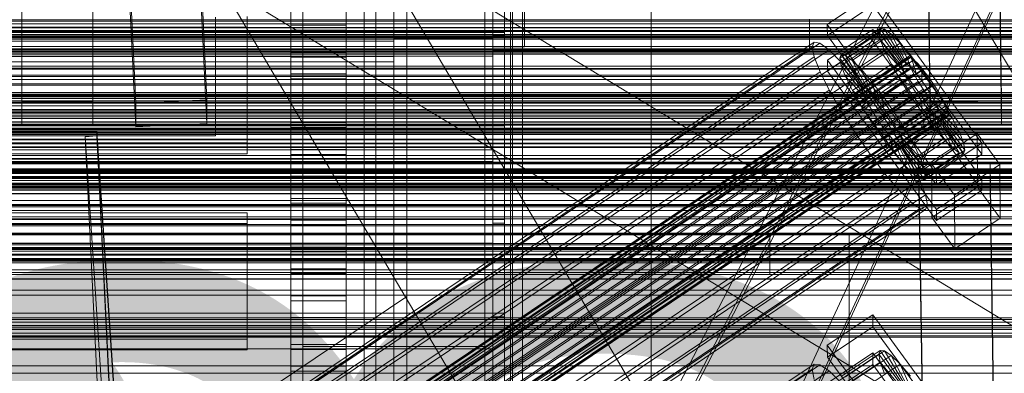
# Model space of a CAD drawing. Header units: millimetres. Extents: x -2233 to 65662, y -50530 to 6847.
# Tile 57 of 256: x 130 to 379, y -34975 to -34886. Entities that reach past the tile are written whole.
import ezdxf

# ---------------------------------------------------------------- set-up
doc = ezdxf.new("R2010")
doc.units = ezdxf.units.MM
for name, color, linetype, lineweight in [('COTAS_O', 1, 'Continuous', 0), ('frontal_briquetadora', 7, 'Continuous', 0), ('frontal_C01', 7, 'Continuous', 0), ('frontal_C02', 7, 'Continuous', 0), ('frontal_C03', 7, 'Continuous', 0), ('frontal_C04', 7, 'Continuous', 0), ('frontal_C05', 7, 'Continuous', 0), ('frontal_C05-C03', 7, 'Continuous', 0), ('frontal_mezcladora', 7, 'Continuous', 0), ('frontal_mix-C02', 7, 'Continuous', 0), ('frontal_secador', 7, 'Continuous', 0), ('frontal_tolva-C01', 7, 'Continuous', 0)]:
    doc.layers.add(name, color=color, linetype=linetype, lineweight=lineweight)
doc.dimstyles.new('R19_100', dxfattribs={"dimtxt": 250, "dimasz": 150, "dimexe": 150, "dimexo": 80, "dimgap": 100, "dimtad": 1, "dimtih": 1, "dimtoh": 1, "dimdsep": 46, "dimcen": 0.09, "dimadec": 0, "dimazin": 0, "dimtfac": 1, "dimtdec": 4, "dimtofl": 0, "dimtmove": 0, "dimatfit": 3, "dimfxl": 1, "dimtolj": 1, "dimtzin": 0, "dimarcsym": 0})

# ---------------------------------------------------------------- blocks, each defined once
blk = doc.blocks.new('DIM_R32_43')
at = {"layer": 'COTAS_O'}
for p, q in [((-650, -34200), (-500, -34155)), ((650, -34200), (500, -34155)), ((-650, -34900), (-650, -34200)), ((-650, -34200), (650, -34200)), ((-650, -34200), (-500, -34245)), ((650, -34200), (500, -34245)), ((650, -34900), (650, -34200))]:
    blk.add_line(p, q, dxfattribs=at)
blk.add_text('1300 O', height=250, dxfattribs=at).set_placement((0, -34100))
blk = doc.blocks.new('DIM_R32_45')
at = {"layer": 'COTAS_O'}
for p, q in [((-1480, -35300), (-1330, -35255)), ((490, -35300), (340, -35255)), ((-1480, -36000), (-1480, -35300)), ((-1480, -35300), (490, -35300)), ((-1480, -35300), (-1330, -35345)), ((490, -35300), (340, -35345)), ((490, -36000), (490, -35300))]:
    blk.add_line(p, q, dxfattribs=at)
blk.add_text('1970 O', height=250, dxfattribs=at).set_placement((-495, -35200))
blk = doc.blocks.new('DIM_R32_47')
at = {"layer": 'COTAS_O'}
for p, q in [((-1400, -35300), (-1250, -35255)), ((1400, -35300), (1250, -35255)), ((-1400, -36000), (-1400, -35300)), ((-1400, -35300), (1400, -35300)), ((-1400, -35300), (-1250, -35345)), ((1400, -35300), (1250, -35345)), ((1400, -36000), (1400, -35300))]:
    blk.add_line(p, q, dxfattribs=at)
blk.add_text('2800 O', height=250, dxfattribs=at).set_placement((0, -35200))

msp = doc.modelspace()

# ---------------------------------------------------------------- linework, layer by layer
at = {"layer": 'frontal_briquetadora'}
for p, q in [((-490, -34940), (340, -34940)), ((-490, -34940), (490, -34940)), ((320, -34950), (320, -34940)), ((320, -34940), (340, -34940)), ((320, -34940), (490, -34940)), ((340, -34950), (340, -34940)), ((-1330, -34950), (340, -34950)), ((320, -34950), (340, -34950)), ((340, -35980), (340, -34950)), ((340, -34950), (490, -34950))]:
    msp.add_line(p, q, dxfattribs=at)
at = {"layer": 'frontal_C01'}
for p, q in [((250, -35948.128), (250, -33252.594)), ((250, -33257.389), (250, -35952.922)), ((413.642, -34953.889), (153.642, -34513.889)), ((228.298, -34955.558), (228.298, -34680.553)), ((228.298, -34686.312), (228.298, -34961.317)), ((334.501, -34886.822), (345.969, -34879.114)), ((345.969, -34879.114), (373.501, -34916.826)), ((345.981, -34881.937), (334.513, -34889.644)), ((373.513, -34919.648), (345.981, -34881.937)), ((334.513, -34889.644), (334.501, -34886.822)), ((362.033, -34924.533), (334.501, -34886.822)), ((334.539, -34895.854), (346.008, -34888.147)), ((338.005, -34894.462), (347.835, -34887.856)), ((339.088, -34894.66), (348.918, -34888.053)), ((346.008, -34888.147), (346.02, -34890.969)), ((346.008, -34888.147), (373.539, -34925.858)), ((347.835, -34887.856), (347.47, -34888.735)), ((348.918, -34888.053), (347.835, -34887.856)), ((347.835, -34887.856), (353.378, -34896.175)), ((350.645, -34889.315), (348.918, -34888.053)), ((348.918, -34888.053), (353.892, -34896.269)), ((334.513, -34889.644), (362.045, -34927.356)), ((337.64, -34895.341), (347.47, -34888.735)), ((338.017, -34897.238), (347.847, -34890.632)), ((340.816, -34895.921), (350.645, -34889.315)), ((347.47, -34888.735), (353.205, -34896.591)), ((347.47, -34888.735), (347.847, -34890.632)), ((347.847, -34890.632), (353.384, -34897.49)), ((347.847, -34890.632), (348.941, -34893.416)), ((352.899, -34891.554), (350.645, -34889.315)), ((350.645, -34889.315), (354.71, -34896.866)), ((146.383, -35016.385), (330.692, -34892.515)), ((146.872, -35015.209), (331.181, -34891.34)), ((148.32, -35015.473), (332.629, -34891.604)), ((150.629, -35017.16), (334.938, -34893.291)), ((331.181, -34891.34), (330.692, -34892.515)), ((330.692, -34892.515), (331.197, -34895.051)), ((332.629, -34891.604), (331.181, -34891.34)), ((334.938, -34893.291), (332.629, -34891.604)), ((346.02, -34890.969), (334.551, -34898.677)), ((337.95, -34896.284), (334.938, -34893.291)), ((343.069, -34898.161), (352.899, -34891.554)), ((373.551, -34928.68), (346.02, -34890.969)), ((355.525, -34894.619), (352.899, -34891.554)), ((352.899, -34891.554), (355.777, -34897.927)), ((141.045, -35039.179), (354.844, -34895.49)), ((141.218, -35038.762), (355.017, -34895.074)), ((141.731, -35038.856), (355.53, -34895.168)), ((142.549, -35039.454), (356.348, -34895.765)), ((146.887, -35018.92), (331.197, -34895.051)), ((331.197, -34895.051), (332.659, -34898.773)), ((334.551, -34898.677), (334.539, -34895.854)), ((362.071, -34933.565), (334.539, -34895.854)), ((337.64, -34895.341), (338.005, -34894.462)), ((343.376, -34903.198), (337.64, -34895.341)), ((338.017, -34897.238), (337.64, -34895.341)), ((343.549, -34902.781), (338.005, -34894.462)), ((338.005, -34894.462), (339.088, -34894.66)), ((344.062, -34902.875), (339.088, -34894.66)), ((339.088, -34894.66), (340.816, -34895.921)), ((339.111, -34900.023), (348.941, -34893.416)), ((345.695, -34901.225), (355.525, -34894.619)), ((348.941, -34893.416), (353.902, -34898.809)), ((348.941, -34893.416), (350.678, -34896.899)), ((355.017, -34895.074), (354.844, -34895.49)), ((354.844, -34895.49), (355.022, -34896.389)), ((355.53, -34895.168), (355.017, -34895.074)), ((358.345, -34898.3), (355.525, -34894.619)), ((355.525, -34894.619), (357.021, -34899.379)), ((356.348, -34895.765), (355.53, -34895.168)), ((357.415, -34896.826), (356.348, -34895.765)), ((141.224, -35040.077), (355.022, -34896.389)), ((141.742, -35041.396), (355.541, -34897.708)), ((143.617, -35040.514), (357.415, -34896.826)), ((144.861, -35041.966), (358.659, -34898.277)), ((153.641, -35020.154), (337.95, -34896.284)), ((341.461, -34900.381), (337.95, -34896.284)), ((343.554, -34904.096), (338.017, -34897.238)), ((339.111, -34900.023), (338.017, -34897.238)), ((344.88, -34903.473), (340.816, -34895.921)), ((340.816, -34895.921), (343.069, -34898.161)), ((340.848, -34903.506), (350.678, -34896.899)), ((345.947, -34904.533), (343.069, -34898.161)), ((343.069, -34898.161), (345.695, -34901.225)), ((353.205, -34896.591), (343.376, -34903.198)), ((353.378, -34896.175), (343.549, -34902.781)), ((353.384, -34897.49), (343.554, -34904.096)), ((353.892, -34896.269), (344.062, -34902.875)), ((354.71, -34896.866), (344.88, -34903.473)), ((355.777, -34897.927), (345.947, -34904.533)), ((358.345, -34898.3), (348.515, -34904.906)), ((350.678, -34896.899), (354.725, -34900.459)), ((350.678, -34896.899), (352.938, -34900.843)), ((353.205, -34896.591), (353.378, -34896.175)), ((353.384, -34897.49), (353.205, -34896.591)), ((353.378, -34896.175), (353.892, -34896.269)), ((353.902, -34898.809), (353.384, -34897.49)), ((353.892, -34896.269), (354.71, -34896.866)), ((354.71, -34896.866), (355.777, -34897.927)), ((355.022, -34896.389), (355.541, -34897.708)), ((355.541, -34897.708), (356.363, -34899.358)), ((355.777, -34897.927), (357.021, -34899.379)), ((358.659, -34898.277), (357.415, -34896.826)), ((358.357, -34901.122), (358.345, -34898.3)), ((361.166, -34902.346), (358.345, -34898.3)), ((359.995, -34900.021), (358.659, -34898.277)), ((142.565, -35043.046), (356.363, -34899.358)), ((359.995, -34900.021), (146.196, -35043.709)), ((148.35, -35022.643), (332.659, -34898.773)), ((157.152, -35024.25), (341.461, -34900.381)), ((332.659, -34898.773), (334.981, -34903.43)), ((334.551, -34898.677), (362.083, -34936.388)), ((344.073, -34905.415), (339.111, -34900.023)), ((340.848, -34903.506), (339.111, -34900.023)), ((345.231, -34905.302), (341.461, -34900.381)), ((343.108, -34907.449), (352.938, -34900.843)), ((353.902, -34898.809), (344.073, -34905.415)), ((354.725, -34900.459), (344.895, -34907.065)), ((357.021, -34899.379), (347.191, -34905.985)), ((352.938, -34900.843), (355.796, -34902.327)), ((352.938, -34900.843), (355.569, -34904.979)), ((354.725, -34900.459), (353.902, -34898.809)), ((355.796, -34902.327), (354.725, -34900.459)), ((356.363, -34899.358), (357.434, -34901.226)), ((357.021, -34899.379), (358.357, -34901.122)), ((361.332, -34901.938), (359.995, -34900.021)), ((143.635, -35044.914), (357.434, -34901.226)), ((144.881, -35046.873), (358.68, -34903.185)), ((147.533, -35045.626), (361.332, -34901.938)), ((343.549, -34902.781), (343.376, -34903.198)), ((343.376, -34903.198), (343.554, -34904.096)), ((344.062, -34902.875), (343.549, -34902.781)), ((344.88, -34903.473), (344.062, -34902.875)), ((347.191, -34905.985), (345.695, -34901.225)), ((345.695, -34901.225), (348.515, -34904.906)), ((355.796, -34902.327), (345.966, -34908.933)), ((348.527, -34907.728), (358.357, -34901.122)), ((359.693, -34903.039), (349.863, -34909.645)), ((351.336, -34908.952), (361.166, -34902.346)), ((357.042, -34904.286), (355.796, -34902.327)), ((357.434, -34901.226), (358.68, -34903.185)), ((358.357, -34901.122), (359.693, -34903.039)), ((358.68, -34903.185), (360.017, -34905.102)), ((361.166, -34902.346), (359.693, -34903.039)), ((359.693, -34903.039), (360.939, -34904.998)), ((363.797, -34906.482), (361.166, -34902.346)), ((362.578, -34903.897), (361.332, -34901.938)), ((146.218, -35048.79), (360.017, -34905.102)), ((148.779, -35047.585), (362.578, -34903.897)), ((149.85, -35049.453), (363.648, -34905.765)), ((150.672, -35027.299), (334.981, -34903.43)), ((345.231, -34905.302), (160.922, -35029.171)), ((334.981, -34903.43), (338.003, -34908.702)), ((344.895, -34907.065), (340.848, -34903.506)), ((343.108, -34907.449), (340.848, -34903.506)), ((343.554, -34904.096), (344.073, -34905.415)), ((344.073, -34905.415), (344.895, -34907.065)), ((345.947, -34904.533), (344.88, -34903.473)), ((349.002, -34910.711), (345.231, -34905.302)), ((345.739, -34911.585), (355.569, -34904.979)), ((347.191, -34905.985), (345.947, -34904.533)), ((357.042, -34904.286), (347.212, -34910.892)), ((348.515, -34904.906), (348.527, -34907.728)), ((348.515, -34904.906), (351.336, -34908.952)), ((360.939, -34904.998), (351.109, -34911.604)), ((355.569, -34904.979), (357.042, -34904.286)), ((355.569, -34904.979), (358.39, -34909.025)), ((358.378, -34906.203), (357.042, -34904.286)), ((360.017, -34905.102), (361.352, -34906.845)), ((363.797, -34906.482), (360.939, -34904.998)), ((360.939, -34904.998), (362.01, -34906.866)), ((363.648, -34905.765), (362.578, -34903.897)), ((364.471, -34907.415), (363.648, -34905.765)), ((147.554, -35050.533), (361.352, -34906.845)), ((148.798, -35051.985), (362.596, -34908.297)), ((150.672, -35051.103), (364.471, -34907.415)), ((345.966, -34908.933), (343.108, -34907.449)), ((345.739, -34911.585), (343.108, -34907.449)), ((344.895, -34907.065), (345.966, -34908.933)), ((348.527, -34907.728), (347.191, -34905.985)), ((349.863, -34909.645), (348.527, -34907.728)), ((358.378, -34906.203), (348.548, -34912.809)), ((359.714, -34907.946), (349.884, -34914.552)), ((362.01, -34906.866), (352.18, -34913.472)), ((353.967, -34913.088), (363.797, -34906.482)), ((358.39, -34909.025), (358.378, -34906.203)), ((359.714, -34907.946), (358.378, -34906.203)), ((361.21, -34912.706), (359.714, -34907.946)), ((360.958, -34909.398), (359.714, -34907.946)), ((361.352, -34906.845), (362.596, -34908.297)), ((366.057, -34910.426), (362.01, -34906.866)), ((362.01, -34906.866), (362.833, -34908.516)), ((362.596, -34908.297), (363.664, -34909.357)), ((366.057, -34910.426), (363.797, -34906.482)), ((364.989, -34908.734), (364.471, -34907.415)), ((149.865, -35053.046), (363.664, -34909.357)), ((150.683, -35053.643), (364.482, -34909.955)), ((151.191, -35052.422), (364.989, -34908.734)), ((151.196, -35053.737), (364.995, -34910.049)), ((151.369, -35053.32), (365.168, -34909.632)), ((153.694, -35032.571), (338.003, -34908.702)), ((164.693, -35034.58), (349.002, -34910.711)), ((338.003, -34908.702), (341.52, -34914.231)), ((345.966, -34908.933), (347.212, -34910.892)), ((348.56, -34915.632), (358.39, -34909.025)), ((352.519, -34916.24), (349.002, -34910.711)), ((349.863, -34909.645), (351.336, -34908.952)), ((351.109, -34911.604), (349.863, -34909.645)), ((360.958, -34909.398), (351.128, -34916.004)), ((351.336, -34908.952), (353.967, -34913.088)), ((362.025, -34910.458), (352.196, -34917.065)), ((362.833, -34908.516), (353.003, -34915.122)), ((363.351, -34909.835), (353.521, -34916.441)), ((363.53, -34910.733), (353.7, -34917.34)), ((356.228, -34917.032), (366.057, -34910.426)), ((358.39, -34909.025), (361.21, -34912.706)), ((363.836, -34915.77), (360.958, -34909.398)), ((362.025, -34910.458), (360.958, -34909.398)), ((366.09, -34918.01), (362.025, -34910.458)), ((362.843, -34911.056), (362.025, -34910.458)), ((367.794, -34913.908), (362.833, -34908.516)), ((362.833, -34908.516), (363.351, -34909.835)), ((368.888, -34916.693), (363.351, -34909.835)), ((363.351, -34909.835), (363.53, -34910.733)), ((363.53, -34910.733), (363.357, -34911.15)), ((369.265, -34918.59), (363.53, -34910.733)), ((363.664, -34909.357), (364.482, -34909.955)), ((364.482, -34909.955), (364.995, -34910.049)), ((365.168, -34909.632), (364.989, -34908.734)), ((364.995, -34910.049), (365.168, -34909.632)), ((367.794, -34913.908), (366.057, -34910.426)), ((347.212, -34910.892), (345.739, -34911.585)), ((348.56, -34915.632), (345.739, -34911.585)), ((347.212, -34910.892), (348.548, -34912.809)), ((348.548, -34912.809), (348.56, -34915.632)), ((348.548, -34912.809), (349.884, -34914.552)), ((352.18, -34913.472), (351.109, -34911.604)), ((351.109, -34911.604), (353.967, -34913.088)), ((351.38, -34919.312), (361.21, -34912.706)), ((362.843, -34911.056), (353.014, -34917.662)), ((363.357, -34911.15), (353.527, -34917.756)), ((353.967, -34913.088), (356.228, -34917.032)), ((361.21, -34912.706), (363.836, -34915.77)), ((367.817, -34919.271), (362.843, -34911.056)), ((363.357, -34911.15), (362.843, -34911.056)), ((368.9, -34919.469), (363.357, -34911.15)), ((157.211, -35038.1), (341.52, -34914.231)), ((341.52, -34914.231), (345.291, -34919.64)), ((351.38, -34919.312), (348.56, -34915.632)), ((349.884, -34914.552), (351.38, -34919.312)), ((349.884, -34914.552), (351.128, -34916.004)), ((353.003, -34915.122), (352.18, -34913.472)), ((352.18, -34913.472), (356.228, -34917.032)), ((353.521, -34916.441), (353.003, -34915.122)), ((353.003, -34915.122), (357.964, -34920.515)), ((354.006, -34922.377), (363.836, -34915.77)), ((357.964, -34920.515), (367.794, -34913.908)), ((360.882, -34922.115), (372.35, -34914.408)), ((363.836, -34915.77), (366.09, -34918.01)), ((368.888, -34916.693), (367.794, -34913.908)), ((372.35, -34914.408), (372.408, -34927.956)), ((372.35, -34914.408), (378.086, -34922.264)), ((168.21, -35040.109), (352.519, -34916.24)), ((351.128, -34916.004), (354.006, -34922.377)), ((351.128, -34916.004), (352.196, -34917.065)), ((352.196, -34917.065), (356.26, -34924.616)), ((352.196, -34917.065), (353.014, -34917.662)), ((355.541, -34921.512), (352.519, -34916.24)), ((353.014, -34917.662), (357.987, -34925.878)), ((353.014, -34917.662), (353.527, -34917.756)), ((353.7, -34917.34), (353.521, -34916.441)), ((353.521, -34916.441), (359.058, -34923.299)), ((353.527, -34917.756), (353.7, -34917.34)), ((353.527, -34917.756), (359.07, -34926.075)), ((353.7, -34917.34), (359.436, -34925.196)), ((356.228, -34917.032), (357.964, -34920.515)), ((356.26, -34924.616), (366.09, -34918.01)), ((359.058, -34923.299), (368.888, -34916.693)), ((373.501, -34916.826), (362.033, -34924.533)), ((366.09, -34918.01), (367.817, -34919.271)), ((369.265, -34918.59), (368.888, -34916.693)), ((373.513, -34919.648), (373.501, -34916.826)), ((160.982, -35043.509), (345.291, -34919.64)), ((345.291, -34919.64), (349.061, -34924.561)), ((354.006, -34922.377), (351.38, -34919.312)), ((357.964, -34920.515), (359.058, -34923.299)), ((357.987, -34925.878), (367.817, -34919.271)), ((359.07, -34926.075), (368.9, -34919.469)), ((359.436, -34925.196), (369.265, -34918.59)), ((362.045, -34927.356), (373.513, -34919.648)), ((367.817, -34919.271), (368.9, -34919.469)), ((368.9, -34919.469), (369.265, -34918.59)), ((171.232, -35045.381), (355.541, -34921.512)), ((356.26, -34924.616), (354.006, -34922.377)), ((357.863, -34926.168), (355.541, -34921.512)), ((357.646, -34922.335), (375.644, -34922.091)), ((357.646, -34927.98), (357.646, -34922.335)), ((360.514, -35116.711), (357.646, -34922.335)), ((360.939, -34935.663), (360.882, -34922.115)), ((366.618, -34929.972), (360.882, -34922.115)), ((378.086, -34922.264), (366.618, -34929.972)), ((375.644, -34922.091), (375.644, -34927.736)), ((375.644, -34922.091), (378.512, -35116.466)), ((378.143, -34935.812), (378.086, -34922.264)), ((164.752, -35048.43), (349.061, -34924.561)), ((349.061, -34924.561), (352.572, -34928.657)), ((357.987, -34925.878), (356.26, -34924.616)), ((359.058, -34923.299), (359.436, -34925.196)), ((359.436, -34925.196), (359.07, -34926.075)), ((362.033, -34924.533), (362.045, -34927.356)), ((173.554, -35050.037), (357.863, -34926.168)), ((375.644, -34927.736), (357.646, -34927.98)), ((360.514, -35122.356), (357.646, -34927.98)), ((359.326, -34929.891), (357.863, -34926.168)), ((359.07, -34926.075), (357.987, -34925.878)), ((372.408, -34927.956), (360.939, -34935.663)), ((373.539, -34925.858), (362.071, -34933.565)), ((378.143, -34935.812), (372.408, -34927.956)), ((373.551, -34928.68), (373.539, -34925.858)), ((378.512, -35122.112), (375.644, -34927.736)), ((168.263, -35052.527), (352.572, -34928.657)), ((175.016, -35053.76), (359.326, -34929.891)), ((352.572, -34928.657), (355.584, -34931.651)), ((359.83, -34932.426), (359.326, -34929.891)), ((362.083, -34936.388), (373.551, -34928.68)), ((366.618, -34929.972), (366.675, -34943.52)), ((-450, -34932.328), (450, -34932.328)), ((171.275, -35055.52), (355.584, -34931.651)), ((175.521, -35056.296), (359.83, -34932.426)), ((355.584, -34931.651), (357.893, -34933.337)), ((359.341, -34933.602), (359.83, -34932.426)), ((173.584, -35057.207), (357.893, -34933.337)), ((175.032, -35057.471), (359.341, -34933.602)), ((357.893, -34933.337), (359.341, -34933.602)), ((360.939, -34935.663), (366.675, -34943.52)), ((362.071, -34933.565), (362.083, -34936.388)), ((366.675, -34943.52), (378.143, -34935.812)), ((450, -34943.619), (-450, -34943.619)), ((228.298, -34955.558), (130, -35021.621)), ((228.298, -35230.562), (228.298, -34955.558)), ((228.298, -34955.558), (228.298, -34961.317)), ((130, -35027.38), (228.298, -34961.317)), ((228.298, -34961.317), (228.298, -35236.321)), ((450, -34965.905), (-450, -34965.905))]:
    msp.add_line(p, q, dxfattribs=at)
at = {"layer": 'frontal_C02'}
for p, q in [((250, -35767.183), (250, -32921.727)), ((250, -32926.497), (250, -35771.953)), ((360.514, -34906.365), (357.646, -34712.96)), ((375.644, -34712.717), (378.512, -34906.121)), ((360.514, -34912.326), (357.646, -34718.921)), ((378.512, -34912.083), (375.644, -34718.678)), ((228.298, -35036.685), (228.298, -34746.19)), ((228.298, -34751.921), (228.298, -35042.415)), ((446.358, -35250.643), (186.358, -34810.643)), ((413.642, -35269.975), (153.642, -34829.975)), ((159.83, -34906.711), (156.962, -34847.445)), ((174.943, -34846.652), (177.811, -34905.918)), ((159.83, -34912.673), (156.962, -34853.407)), ((177.811, -34911.88), (174.943, -34852.614)), ((131, -34906.313), (131, -34860.876)), ((149, -34860.876), (149, -34906.313)), ((131, -34912.274), (131, -34866.837)), ((149, -34912.274), (149, -34866.837)), ((-425, -34900.768), (425, -34900.768)), ((149, -34906.313), (131, -34906.313)), ((131, -34906.313), (131, -34912.274)), ((149, -34912.274), (149, -34906.313)), ((177.811, -34905.918), (159.83, -34906.711)), ((159.83, -34906.711), (159.83, -34912.673)), ((177.811, -34911.88), (177.811, -34905.918)), ((378.512, -34906.121), (360.514, -34906.365)), ((360.514, -34906.365), (360.514, -34912.326)), ((378.512, -34912.083), (378.512, -34906.121)), ((425, -34912.223), (-425, -34912.223)), ((131, -34912.274), (149, -34912.274)), ((159.83, -34912.673), (177.811, -34911.88)), ((360.514, -34912.326), (378.512, -34912.083)), ((425, -34915.909), (-425, -34915.909)), ((-425, -34927.364), (425, -34927.364)), ((-450, -34949.495), (450, -34949.495)), ((334.501, -34967.93), (345.969, -34960.261)), ((345.969, -34960.261), (345.981, -34963.241)), ((345.969, -34960.261), (373.501, -34997.783)), ((450, -34961.417), (-450, -34961.417)), ((345.981, -34963.241), (334.513, -34970.91)), ((373.513, -35000.764), (345.981, -34963.241)), ((334.513, -34970.91), (334.501, -34967.93)), ((362.033, -35005.452), (334.501, -34967.93)), ((334.539, -34977.467), (346.008, -34969.798)), ((337.64, -34976.768), (347.47, -34970.194)), ((338.005, -34975.808), (347.835, -34969.235)), ((339.088, -34975.926), (348.918, -34969.353)), ((346.008, -34969.798), (346.02, -34972.779)), ((346.008, -34969.798), (373.539, -35007.321)), ((347.835, -34969.235), (347.47, -34970.194)), ((347.47, -34970.194), (353.205, -34978.012)), ((347.47, -34970.194), (347.847, -34972.166)), ((348.918, -34969.353), (347.835, -34969.235)), ((347.835, -34969.235), (353.378, -34977.557)), ((350.645, -34970.54), (348.918, -34969.353)), ((348.918, -34969.353), (353.892, -34977.613)), ((146.872, -35095.928), (331.181, -34972.673)), ((148.32, -35096.086), (332.629, -34972.831)), ((331.181, -34972.673), (330.692, -34973.956)), ((332.629, -34972.831), (331.181, -34972.673)), ((334.938, -34974.419), (332.629, -34972.831)), ((334.513, -34970.91), (362.045, -35008.433)), ((346.02, -34972.779), (334.551, -34980.448)), ((338.017, -34978.74), (347.847, -34972.166)), ((340.816, -34977.114), (350.645, -34970.54)), ((343.069, -34979.29), (352.899, -34972.716)), ((373.551, -35010.301), (346.02, -34972.779)), ((347.847, -34972.166), (353.384, -34978.946)), ((347.847, -34972.166), (348.941, -34975.016)), ((352.899, -34972.716), (350.645, -34970.54)), ((350.645, -34970.54), (354.71, -34978.175)), ((355.525, -34975.733), (352.899, -34972.716)), ((352.899, -34972.716), (355.777, -34979.206)), ((146.383, -35097.211), (330.692, -34973.956)), ((150.629, -35097.673), (334.938, -34974.419)), ((330.692, -34973.956), (331.197, -34976.592)), ((337.95, -34977.328), (334.938, -34974.419))]:
    msp.add_line(p, q, dxfattribs=at)
at = {"layer": 'frontal_C03'}
for p, q in [((1422.787, -35595.6), (-1407.213, -33876.74)), ((1407.213, -35621.241), (-1422.787, -33902.381)), ((1250, -34885.66), (-1250, -34885.66)), ((1250, -34886.046), (-1250, -34886.046)), ((1250, -34886.712), (-1250, -34886.712)), ((-1250, -34887.644), (1250, -34887.644)), ((1250, -34888.358), (-1250, -34888.358)), ((1250, -34888.444), (-1250, -34888.444)), ((1250, -34888.586), (-1250, -34888.586)), ((1250, -34889.518), (-1250, -34889.518)), ((1250, -34890.184), (-1250, -34890.184)), ((1250, -34890.57), (-1250, -34890.57)), ((1250, -34893.056), (-1250, -34893.056)), ((1250, -34893.301), (-1250, -34893.301)), ((1250, -34894.314), (-1250, -34894.314)), ((1250, -34894.381), (-1250, -34894.381)), ((1250, -34897.985), (-1250, -34897.985)), ((1250, -34898.176), (-1250, -34898.176)), ((1250, -34901.824), (-1250, -34901.824)), ((1250, -34902.19), (-1250, -34902.19)), ((1250, -34904.494), (-1250, -34904.494)), ((1250, -34904.834), (-1250, -34904.834)), ((1250, -34904.88), (-1250, -34904.88)), ((1250, -34905.12), (-1250, -34905.12)), ((1250, -34905.546), (-1250, -34905.546)), ((-1250, -34906.478), (1250, -34906.478)), ((1250, -34907.42), (-1250, -34907.42)), ((1496, -34909.045), (-1496, -34909.045)), ((1496, -34909.072), (-1496, -34909.072)), ((1496, -34909.964), (-1496, -34909.964)), ((1496, -34909.991), (-1496, -34909.991)), ((1496, -34910.514), (-1496, -34910.514)), ((1496, -34910.59), (-1496, -34910.59)), ((1250, -34908.352), (-1250, -34908.352)), ((1250, -34909.018), (-1250, -34909.018)), ((1250, -34909.404), (-1250, -34909.404)), ((1496, -34911.432), (-1496, -34911.432)), ((1496, -34911.509), (-1496, -34911.509)), ((1496, -34913.254), (-1496, -34913.254)), ((1496, -34913.368), (-1496, -34913.368)), ((1496, -34914.172), (-1496, -34914.172)), ((1496, -34914.287), (-1496, -34914.287)), ((1250, -34913.326), (-1250, -34913.326)), ((-1250, -34913.758), (1250, -34913.758)), ((1250, -34913.821), (-1250, -34913.821)), ((-1250, -34914.158), (1250, -34914.158)), ((1496, -34916.848), (-1496, -34916.848)), ((-1496, -34916.983), (1496, -34916.983)), ((1496, -34917.767), (-1496, -34917.767)), ((-1496, -34917.902), (1496, -34917.902)), ((1496, -34920.75), (-1496, -34920.75)), ((1496, -34920.885), (-1496, -34920.885)), ((1496, -34921.668), (-1496, -34921.668)), ((1496, -34921.803), (-1496, -34921.803)), ((1496, -34924.365), (-1496, -34924.365)), ((1496, -34924.479), (-1496, -34924.479)), ((1496, -34925.283), (-1496, -34925.283)), ((1496, -34925.398), (-1496, -34925.398)), ((1250, -34923.328), (-1250, -34923.328)), ((1250, -34923.575), (-1250, -34923.575)), ((1250, -34923.714), (-1250, -34923.714)), ((1250, -34923.912), (-1250, -34923.912)), ((1250, -34924.38), (-1250, -34924.38)), ((-1250, -34925.312), (1250, -34925.312)), ((1496, -34927.143), (-1496, -34927.143)), ((1496, -34927.219), (-1496, -34927.219)), ((1496, -34928.061), (-1496, -34928.061)), ((1496, -34928.138), (-1496, -34928.138)), ((1250, -34925.812), (-1250, -34925.812)), ((1250, -34926.244), (-1250, -34926.244)), ((1250, -34926.254), (-1250, -34926.254)), ((1250, -34927.186), (-1250, -34927.186)), ((1250, -34927.852), (-1250, -34927.852)), ((1496, -34928.661), (-1496, -34928.661)), ((1496, -34928.687), (-1496, -34928.687)), ((1496, -34929.579), (-1496, -34929.579)), ((1496, -34929.606), (-1496, -34929.606)), ((1250, -34928.238), (-1250, -34928.238)), ((1250, -34932.612), (-1250, -34932.612)), ((1250, -34932.898), (-1250, -34932.898)), ((1250, -34937.38), (-1250, -34937.38)), ((1250, -34937.746), (-1250, -34937.746)), ((1250, -34939.557), (-1250, -34939.557)), ((1250, -34939.748), (-1250, -34939.748)), ((1250, -34942.162), (-1250, -34942.162)), ((1250, -34942.548), (-1250, -34942.548)), ((1250, -34943.214), (-1250, -34943.214)), ((1250, -34943.352), (-1250, -34943.352)), ((1250, -34943.419), (-1250, -34943.419)), ((-1250, -34944.146), (1250, -34944.146)), ((1250, -34945.088), (-1250, -34945.088)), ((1250, -34946.02), (-1250, -34946.02)), ((1250, -34946.269), (-1250, -34946.269)), ((1250, -34946.514), (-1250, -34946.514)), ((1250, -34946.686), (-1250, -34946.686)), ((1250, -34947.072), (-1250, -34947.072)), ((1250, -34951.126), (-1250, -34951.126)), ((1250, -34951.212), (-1250, -34951.212)), ((1250, -34960.995), (-1250, -34960.995)), ((1250, -34961.382), (-1250, -34961.382)), ((1250, -34962.048), (-1250, -34962.048)), ((-1250, -34962.98), (1250, -34962.98)), ((1250, -34963.922), (-1250, -34963.922)), ((1250, -34964.854), (-1250, -34964.854)), ((1250, -34965.52), (-1250, -34965.52)), ((1250, -34965.906), (-1250, -34965.906))]:
    msp.add_line(p, q, dxfattribs=at)
at = {"layer": 'frontal_C04'}
for p, q in [((225, -34411.606), (225, -35487.488)), ((225, -34417.244), (225, -35493.126)), ((225, -35516.618), (225, -34440.737)), ((250, -34440.737), (250, -35516.618)), ((225, -34558.198), (225, -35634.08)), ((225, -34563.836), (225, -35639.718)), ((225, -34605.183), (225, -35681.065)), ((250, -34605.183), (250, -35681.065)), ((202, -35988), (202, -34670.697)), ((248, -35988), (248, -34670.697)), ((225, -34890.308), (225, -34848.308)), ((250, -34890.308), (250, -34848.308)), ((199, -34851.306), (199, -34887.014)), ((213, -34887.014), (213, -34851.306)), ((199, -34893.854), (199, -34858.146)), ((213, -34858.146), (213, -34893.854)), ((199, -34863.618), (199, -34899.327)), ((213, -34899.327), (213, -34863.618)), ((199, -34906.167), (199, -34870.459)), ((213, -34870.459), (213, -34906.167)), ((199, -34875.931), (199, -34911.639)), ((213, -34911.639), (213, -34875.931)), ((199, -34918.48), (199, -34882.772)), ((213, -34882.772), (213, -34918.48)), ((188, -34916.77), (188, -34884.82)), ((188, -34884.82), (188, -34887.556)), ((225, -34885.197), (225, -34891.036)), ((-188, -34887.556), (188, -34887.556)), ((188, -34887.556), (188, -34919.506)), ((199, -34887.014), (213, -34887.014)), ((199, -34887.014), (199, -34893.854)), ((213, -34888.244), (199, -34888.244)), ((199, -34888.244), (199, -34923.952)), ((199, -34895.084), (199, -34888.244)), ((213, -34887.014), (213, -34893.854)), ((213, -34923.952), (213, -34888.244)), ((213, -34888.244), (213, -34895.084)), ((225, -34890.308), (250, -34890.308)), ((225, -34891.036), (-225, -34891.036)), ((225, -34891.036), (225, -34894.938)), ((225, -34894.938), (-225, -34894.938)), ((213, -34893.854), (199, -34893.854)), ((199, -34895.084), (213, -34895.084)), ((199, -34930.793), (199, -34895.084)), ((213, -34895.084), (213, -34930.793)), ((225, -34894.938), (225, -34896.308)), ((225, -34896.308), (-225, -34896.308)), ((199, -34899.327), (213, -34899.327)), ((199, -34899.327), (199, -34906.167)), ((213, -34900.557), (199, -34900.557)), ((199, -34900.557), (199, -34936.265)), ((199, -34907.397), (199, -34900.557)), ((213, -34899.327), (213, -34906.167)), ((213, -34936.265), (213, -34900.557)), ((213, -34900.557), (213, -34907.397)), ((213, -34906.167), (199, -34906.167)), ((199, -34907.397), (213, -34907.397)), ((199, -34943.105), (199, -34907.397)), ((213, -34907.397), (213, -34943.105)), ((199, -34911.639), (213, -34911.639)), ((199, -34911.639), (199, -34918.48)), ((213, -34912.869), (199, -34912.869)), ((199, -34912.869), (199, -34948.578)), ((199, -34919.71), (199, -34912.869)), ((213, -34911.639), (213, -34918.48)), ((213, -34948.578), (213, -34912.869)), ((213, -34912.869), (213, -34919.71)), ((-188, -34916.77), (188, -34916.77)), ((188, -34916.77), (188, -34919.506)), ((188, -34919.506), (-188, -34919.506)), ((213, -34918.48), (199, -34918.48)), ((199, -34919.71), (213, -34919.71)), ((199, -34955.418), (199, -34919.71)), ((213, -34919.71), (213, -34955.418)), ((199, -34923.952), (213, -34923.952)), ((199, -34923.952), (199, -34930.793)), ((213, -34925.182), (199, -34925.182)), ((199, -34925.182), (199, -34960.89)), ((199, -34932.022), (199, -34925.182)), ((213, -34923.952), (213, -34930.793)), ((213, -34960.89), (213, -34925.182)), ((213, -34925.182), (213, -34932.022)), ((213, -34930.793), (199, -34930.793)), ((199, -34932.022), (213, -34932.022)), ((199, -34967.731), (199, -34932.022)), ((213, -34932.022), (213, -34967.731)), ((188, -34934.413), (-188, -34934.413)), ((188, -34966.363), (188, -34934.413)), ((188, -34934.413), (188, -34937.149)), ((-188, -34937.149), (188, -34937.149)), ((188, -34937.149), (188, -34969.099)), ((199, -34936.265), (213, -34936.265)), ((199, -34936.265), (199, -34943.105)), ((213, -34937.495), (199, -34937.495)), ((199, -34937.495), (199, -34973.203)), ((199, -34944.335), (199, -34937.495)), ((213, -34936.265), (213, -34943.105)), ((213, -34973.203), (213, -34937.495)), ((213, -34937.495), (213, -34944.335)), ((213, -34943.105), (199, -34943.105)), ((199, -34944.335), (213, -34944.335)), ((199, -34980.044), (199, -34944.335)), ((213, -34944.335), (213, -34980.044)), ((199, -34948.578), (213, -34948.578)), ((199, -34948.578), (199, -34955.418)), ((213, -34949.808), (199, -34949.808)), ((199, -34949.808), (199, -34985.516)), ((199, -34956.648), (199, -34949.808)), ((213, -34948.578), (213, -34955.418)), ((213, -34985.516), (213, -34949.808)), ((213, -34949.808), (213, -34956.648)), ((213, -34955.418), (199, -34955.418)), ((199, -34956.648), (213, -34956.648)), ((199, -34992.356), (199, -34956.648)), ((213, -34956.648), (213, -34992.356)), ((199, -34960.89), (213, -34960.89)), ((199, -34960.89), (199, -34967.731)), ((213, -34962.12), (199, -34962.12)), ((199, -34962.12), (199, -34997.829)), ((199, -34968.961), (199, -34962.12)), ((213, -34960.89), (213, -34967.731)), ((213, -34997.829), (213, -34962.12)), ((213, -34962.12), (213, -34968.961)), ((-188, -34966.363), (188, -34966.363)), ((188, -34966.363), (188, -34969.099)), ((213, -34967.731), (199, -34967.731)), ((188, -34969.099), (-188, -34969.099)), ((199, -34968.961), (213, -34968.961)), ((199, -35004.669), (199, -34968.961)), ((202, -34968.218), (248, -34968.218)), ((202, -35988), (202, -34968.218)), ((213, -34968.961), (213, -35004.669)), ((248, -35988), (248, -34968.218)), ((199, -34973.203), (213, -34973.203)), ((199, -34973.203), (199, -34980.044)), ((213, -34974.433), (199, -34974.433)), ((199, -34974.433), (199, -35010.141)), ((199, -34981.273), (199, -34974.433)), ((213, -34973.203), (213, -34980.044)), ((213, -35010.141), (213, -34974.433)), ((213, -34974.433), (213, -34981.273))]:
    msp.add_line(p, q, dxfattribs=at)
at = {"layer": 'frontal_C05'}
for p, q in [((217.5, -35992), (217.5, -34800)), ((220.5, -34800), (220.5, -35992)), ((254.5, -34800), (254.5, -35992)), ((257.5, -35992), (257.5, -34800)), ((255, -34992), (255, -34803.5)), ((290, -34992), (290, -34803.5)), ((250, -34892.5), (250, -34810.5)), ((258, -34892.5), (258, -34810.5)), ((250, -34893.5), (250, -34885.5)), ((330, -34893.5), (330, -34885.5)), ((250, -34892.5), (258, -34892.5)), ((250, -34893.5), (330, -34893.5)), ((283.532, -34893.5), (283.508, -34893.5)), ((283.573, -34893.5), (283.532, -34893.5)), ((283.57, -34893.5), (283.625, -34893.5)), ((283.629, -34893.5), (283.573, -34893.5)), ((283.625, -34893.5), (283.695, -34893.5)), ((283.701, -34893.5), (283.629, -34893.5)), ((283.695, -34893.5), (283.78, -34893.5)), ((283.789, -34893.5), (283.701, -34893.5)), ((283.78, -34893.5), (283.88, -34893.5)), ((283.892, -34893.5), (283.789, -34893.5)), ((283.88, -34893.5), (283.995, -34893.5)), ((284.01, -34893.5), (283.892, -34893.5)), ((283.995, -34893.5), (284.124, -34893.5)), ((284.144, -34893.5), (284.01, -34893.5)), ((284.124, -34893.5), (284.268, -34893.5)), ((284.292, -34893.5), (284.144, -34893.5)), ((284.268, -34893.5), (284.425, -34893.5)), ((284.454, -34893.5), (284.292, -34893.5)), ((284.425, -34893.5), (284.595, -34893.5)), ((284.629, -34893.5), (284.454, -34893.5)), ((284.595, -34893.5), (284.779, -34893.5)), ((284.819, -34893.5), (284.629, -34893.5)), ((284.779, -34893.5), (284.975, -34893.5)), ((285.021, -34893.5), (284.819, -34893.5)), ((284.975, -34893.5), (285.184, -34893.5)), ((285.235, -34893.5), (285.021, -34893.5)), ((285.184, -34893.5), (285.404, -34893.5)), ((285.461, -34893.5), (285.235, -34893.5)), ((285.404, -34893.5), (285.635, -34893.5)), ((285.699, -34893.5), (285.461, -34893.5)), ((285.635, -34893.5), (285.876, -34893.5)), ((285.947, -34893.5), (285.699, -34893.5)), ((285.876, -34893.5), (286.128, -34893.5)), ((286.206, -34893.5), (285.947, -34893.5)), ((286.128, -34893.5), (286.389, -34893.5)), ((286.473, -34893.5), (286.206, -34893.5)), ((286.389, -34893.5), (286.658, -34893.5)), ((286.75, -34893.5), (286.473, -34893.5)), ((286.658, -34893.5), (286.936, -34893.5)), ((287.035, -34893.5), (286.75, -34893.5)), ((286.936, -34893.5), (287.221, -34893.5)), ((287.327, -34893.5), (287.035, -34893.5)), ((287.221, -34893.5), (287.513, -34893.5)), ((287.625, -34893.5), (287.327, -34893.5)), ((287.513, -34893.5), (287.81, -34893.5)), ((287.93, -34893.5), (287.625, -34893.5)), ((287.81, -34893.5), (288.113, -34893.5)), ((288.24, -34893.5), (287.93, -34893.5)), ((288.113, -34893.5), (288.421, -34893.5)), ((288.554, -34893.5), (288.24, -34893.5)), ((288.421, -34893.5), (288.732, -34893.5)), ((288.871, -34893.5), (288.554, -34893.5)), ((288.732, -34893.5), (289.046, -34893.5)), ((289.192, -34893.5), (288.871, -34893.5)), ((289.046, -34893.5), (289.363, -34893.5)), ((289.514, -34893.5), (289.192, -34893.5)), ((289.363, -34893.5), (289.681, -34893.5)), ((289.838, -34893.5), (289.514, -34893.5)), ((289.681, -34893.5), (290, -34893.5)), ((290.162, -34893.5), (289.838, -34893.5)), ((290, -34893.5), (290.319, -34893.5)), ((290.486, -34893.5), (290.162, -34893.5)), ((290.319, -34893.5), (290.637, -34893.5)), ((290.808, -34893.5), (290.486, -34893.5)), ((290.637, -34893.5), (290.954, -34893.5)), ((291.129, -34893.5), (290.808, -34893.5)), ((290.954, -34893.5), (291.268, -34893.5)), ((291.446, -34893.5), (291.129, -34893.5)), ((291.268, -34893.5), (291.579, -34893.5)), ((291.76, -34893.5), (291.446, -34893.5)), ((291.579, -34893.5), (291.887, -34893.5)), ((292.07, -34893.5), (291.76, -34893.5)), ((291.887, -34893.5), (292.19, -34893.5)), ((292.375, -34893.5), (292.07, -34893.5)), ((292.19, -34893.5), (292.487, -34893.5)), ((292.673, -34893.5), (292.375, -34893.5)), ((292.487, -34893.5), (292.779, -34893.5)), ((292.965, -34893.5), (292.673, -34893.5)), ((292.779, -34893.5), (293.064, -34893.5)), ((293.25, -34893.5), (292.965, -34893.5)), ((293.064, -34893.5), (293.342, -34893.5)), ((293.527, -34893.5), (293.25, -34893.5)), ((293.342, -34893.5), (293.611, -34893.5)), ((293.794, -34893.5), (293.527, -34893.5)), ((293.611, -34893.5), (293.872, -34893.5)), ((294.053, -34893.5), (293.794, -34893.5)), ((293.872, -34893.5), (294.124, -34893.5)), ((294.301, -34893.5), (294.053, -34893.5)), ((294.124, -34893.5), (294.365, -34893.5)), ((294.539, -34893.5), (294.301, -34893.5)), ((294.365, -34893.5), (294.596, -34893.5)), ((294.765, -34893.5), (294.539, -34893.5)), ((294.596, -34893.5), (294.816, -34893.5)), ((294.979, -34893.5), (294.765, -34893.5)), ((294.816, -34893.5), (295.025, -34893.5)), ((295.181, -34893.5), (294.979, -34893.5)), ((295.025, -34893.5), (295.221, -34893.5)), ((295.371, -34893.5), (295.181, -34893.5)), ((295.221, -34893.5), (295.405, -34893.5)), ((295.546, -34893.5), (295.371, -34893.5)), ((295.405, -34893.5), (295.575, -34893.5)), ((295.708, -34893.5), (295.546, -34893.5)), ((295.575, -34893.5), (295.732, -34893.5)), ((295.856, -34893.5), (295.708, -34893.5)), ((295.732, -34893.5), (295.876, -34893.5)), ((295.99, -34893.5), (295.856, -34893.5)), ((295.876, -34893.5), (296.005, -34893.5)), ((296.108, -34893.5), (295.99, -34893.5)), ((296.005, -34893.5), (296.12, -34893.5)), ((296.211, -34893.5), (296.108, -34893.5)), ((296.12, -34893.5), (296.22, -34893.5)), ((296.299, -34893.5), (296.211, -34893.5)), ((296.22, -34893.5), (296.305, -34893.5)), ((296.371, -34893.5), (296.299, -34893.5)), ((296.305, -34893.5), (296.375, -34893.5)), ((296.427, -34893.5), (296.371, -34893.5)), ((296.375, -34893.5), (296.43, -34893.5)), ((296.468, -34893.5), (296.427, -34893.5)), ((296.492, -34893.5), (296.468, -34893.5))]:
    msp.add_line(p, q, dxfattribs=at)
at = {"layer": 'frontal_C05-C03'}
for p, q in [((250, -34888.855), (250, -34818.855)), ((253, -34818.855), (253, -34888.855)), ((250, -34912.498), (250, -34842.498)), ((253, -34842.498), (253, -34912.498)), ((250, -34888.855), (250, -34865.213)), ((253, -34888.855), (253, -34865.213)), ((250, -34936.14), (250, -34866.14)), ((250, -34889.783), (250, -34866.14)), ((253, -34866.14), (253, -34936.14)), ((253, -34866.14), (253, -34889.783)), ((250, -34871.213), (250, -34894.855)), ((250, -34874.213), (250, -34897.855)), ((-210, -34888.855), (250, -34888.855)), ((250, -34894.855), (250, -34888.855)), ((253, -34888.855), (250, -34888.855)), ((250, -34912.498), (250, -34888.855)), ((250, -34959.783), (250, -34889.783)), ((253, -34889.783), (250, -34889.783)), ((250, -34913.425), (250, -34889.783)), ((253, -34912.498), (253, -34888.855)), ((253, -34889.783), (253, -34959.783)), ((253, -34889.783), (253, -34913.425)), ((250, -34894.855), (-210, -34894.855)), ((250, -34897.855), (250, -34894.855)), ((250, -34894.855), (250, -34918.498)), ((250, -34897.855), (-210, -34897.855)), ((250, -34897.855), (250, -34921.498)), ((-210, -34912.498), (250, -34912.498)), ((250, -34918.498), (250, -34912.498)), ((253, -34912.498), (250, -34912.498)), ((250, -34936.14), (250, -34912.498)), ((253, -34936.14), (253, -34912.498)), ((250, -34983.425), (250, -34913.425)), ((253, -34913.425), (250, -34913.425)), ((250, -34937.068), (250, -34913.425)), ((253, -34913.425), (253, -34983.425)), ((253, -34913.425), (253, -34937.068)), ((250, -34918.498), (-210, -34918.498)), ((250, -34921.498), (250, -34918.498)), ((250, -34918.498), (250, -34942.14)), ((250, -34921.498), (-210, -34921.498)), ((250, -34921.498), (250, -34945.14)), ((-210, -34936.14), (250, -34936.14)), ((250, -34942.14), (250, -34936.14)), ((253, -34936.14), (250, -34936.14)), ((250, -34959.783), (250, -34936.14)), ((250, -35007.068), (250, -34937.068)), ((253, -34937.068), (250, -34937.068)), ((250, -34960.71), (250, -34937.068)), ((253, -34959.783), (253, -34936.14)), ((253, -34937.068), (253, -35007.068)), ((253, -34937.068), (253, -34960.71)), ((250, -34942.14), (-210, -34942.14)), ((250, -34945.14), (250, -34942.14)), ((250, -34942.14), (250, -34965.783)), ((250, -34945.14), (-210, -34945.14)), ((250, -34945.14), (250, -34968.783)), ((-210, -34959.783), (250, -34959.783)), ((250, -34965.783), (250, -34959.783)), ((253, -34959.783), (250, -34959.783)), ((250, -34983.425), (250, -34959.783)), ((253, -34983.425), (253, -34959.783)), ((250, -35030.71), (250, -34960.71)), ((253, -34960.71), (250, -34960.71)), ((253, -34960.71), (253, -35030.71)), ((250, -34965.783), (-210, -34965.783)), ((250, -34968.783), (250, -34965.783)), ((250, -34965.783), (250, -34989.425)), ((250, -34968.783), (-210, -34968.783)), ((250, -34968.783), (250, -34992.425))]:
    msp.add_line(p, q, dxfattribs=at)
at = {"layer": 'frontal_mezcladora'}
for p, q in [((180, -34915), (180, -34885)), ((-750, -34900), (750, -34900)), ((-600, -34900), (600, -34900)), ((-750, -34910.5), (750, -34910.5)), ((-180, -34915), (180, -34915))]:
    msp.add_line(p, q, dxfattribs=at)
at = {"layer": 'frontal_mix-C02'}
for p, q in [((-150, -34913.701), (150, -34913.701)), ((150, -34913.937), (-150, -34913.937)), ((150, -34915), (-150, -34915)), ((150, -34915), (147.007, -34915.2)), ((147.007, -34915.2), (167.007, -35322.657)), ((167.007, -35214.768), (147.007, -34915.2)), ((150, -34913.701), (170, -35213.269)), ((150, -34915), (150, -34913.701)), ((170, -35321.395), (150, -34913.937)), ((150, -34913.937), (150, -34915)), ((170, -35214.568), (150, -34915)), ((170, -35322.458), (150, -34915))]:
    msp.add_line(p, q, dxfattribs=at)
at = {"layer": 'frontal_secador'}
for p, q in [((-1250, -34887.588), (1250, -34887.588)), ((1250, -34887.611), (-1250, -34887.611)), ((1250, -34887.728), (-1250, -34887.728)), ((-1250, -34889.387), (1250, -34889.387)), ((1250, -34889.918), (-1250, -34889.918)), ((-1250, -34890), (1250, -34890)), ((1250, -34890.588), (-1250, -34890.588)), ((1250, -34892.387), (-1250, -34892.387)), ((1250, -34893), (-1250, -34893)), ((-1250, -34893.65), (1250, -34893.65)), ((-1250, -34894), (1250, -34894)), ((1250, -34897.382), (-1250, -34897.382)), ((1250, -34898), (-1250, -34898)), ((1250, -34899.689), (-1250, -34899.689)), ((1250, -34904), (-1250, -34904)), ((1250, -34904.545), (-1250, -34904.545)), ((1250, -34906.144), (-1250, -34906.144)), ((1250, -34906.709), (-1250, -34906.709)), ((1250, -34908.686), (-1250, -34908.686)), ((1320, -34912), (-1320, -34912)), ((1320, -34912.273), (-1320, -34912.273)), ((1320, -34913.072), (-1320, -34913.072)), ((1250, -34912), (-1250, -34912)), ((1320, -34914.343), (-1320, -34914.343)), ((1250, -34914.651), (-1250, -34914.651)), ((1320, -34916), (-1320, -34916)), ((1320, -34917.929), (-1320, -34917.929)), ((1250, -34915.859), (-1250, -34915.859)), ((-1320, -34920), (1320, -34920)), ((-1250, -34920), (1250, -34920)), ((1320, -34922.071), (-1320, -34922.071)), ((1320, -34924), (-1320, -34924)), ((1320, -34925.657), (-1320, -34925.657)), ((1250, -34924.141), (-1250, -34924.141)), ((1320, -34926.928), (-1320, -34926.928)), ((1320, -34927.727), (-1320, -34927.727)), ((1320, -34928), (-1320, -34928)), ((1250, -34927.285), (-1250, -34927.285)), ((1250, -34928), (-1250, -34928)), ((1250, -34931.314), (-1250, -34931.314)), ((1250, -34933.856), (-1250, -34933.856)), ((1250, -34935.455), (-1250, -34935.455)), ((1250, -34936), (-1250, -34936)), ((1360, -34943.5), (-1360, -34943.5)), ((1360, -34944.863), (-1360, -34944.863)), ((1250, -34943.75), (-1250, -34943.75)), ((1360, -34948.859), (-1360, -34948.859)), ((-1250, -34950), (1250, -34950)), ((-1245, -34950), (1245, -34950)), ((1360, -34955.216), (-1360, -34955.216)), ((1245, -34954), (-1245, -34954)), ((1250, -34962.924), (-1250, -34962.924)), ((1360, -34963.5), (-1360, -34963.5)), ((1360, -34973.147), (-1360, -34973.147)), ((-1250, -34975), (1250, -34975))]:
    msp.add_line(p, q, dxfattribs=at)
at = {"layer": 'frontal_tolva-C01'}
for p, q in [((596.446, -34398.164), (221.446, -35208.338)), ((221.446, -35124.153), (596.446, -34398.164)), ((600, -34398.584), (225, -35124.573)), ((225, -35209.05), (600, -34398.876)), ((225, -35125.989), (600, -34400)), ((225, -35210.174), (600, -34400))]:
    msp.add_line(p, q, dxfattribs=at)

# ---------------------------------------------------------------- dimensions: what is measured, and where the dimension line sits
at = {"layer": 'COTAS_O'}
for p1, p2, picture, middle in [((-650, -34900), (650, -34900), 'DIM_R32_43', (0, -34200)), ((-1480, -36000), (490, -36000), 'DIM_R32_45', (-495, -35300)), ((-1400, -36000), (1400, -36000), 'DIM_R32_47', (0, -35300))]:
    dim = msp.add_aligned_dim(p1=p1, p2=p2, distance=700, text='<> O', dimstyle='R19_100', dxfattribs=at)
    dim.commit()
    dim.dimension.update_dxf_attribs({"geometry": picture, "text_midpoint": middle})

doc.saveas('drawing.dxf')
